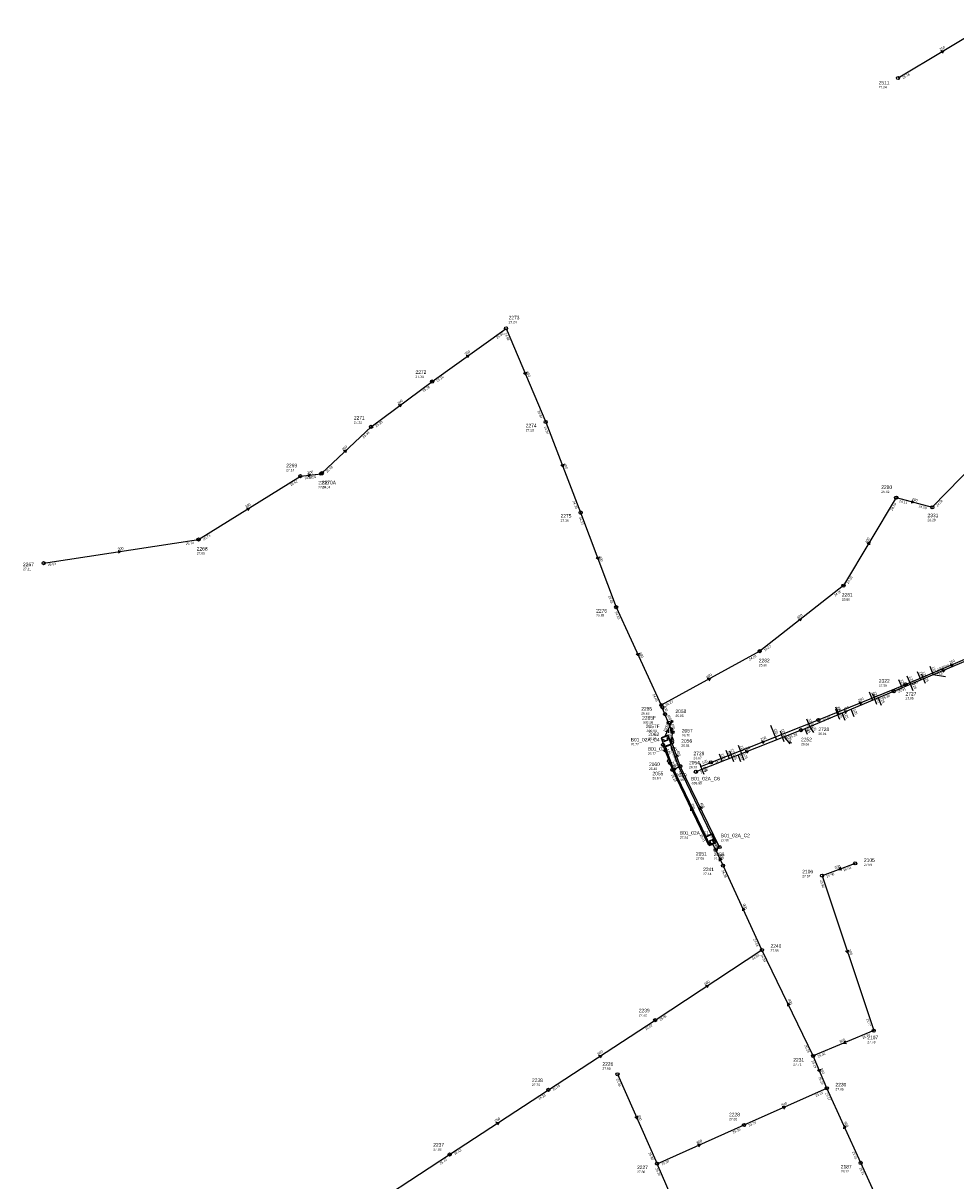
# Model space of a CAD drawing. Header units: metres. Extents: x 179992 to 198392, y 351761 to 369438.
# Tile 73 of 194: x 188990 to 189466, y 359736 to 360327. Entities that reach past the tile are written whole.
import ezdxf

# ---------------------------------------------------------------- set-up
doc = ezdxf.new("R2010")
doc.units = ezdxf.units.M

msp = doc.modelspace()

# ---------------------------------------------------------------- linework, layer by layer
at = {"layer": 'B-WE-RI-GWA-RIOOLLEIDING', "linetype": 'Continuous'}
msp.add_lwpolyline([(189435.19, 360084.97), (189453.64, 360080.05)], dxfattribs=at)
at = {"layer": 'B-WE-RI-GWA-RIOOLLEIDING_BETON_1000', "linetype": 'Continuous'}
msp.add_lwpolyline([(189317.143, 359962.734), (189320.746, 359970.501)], dxfattribs=at)
at = {"layer": 'B-WE-RI-GWA-RIOOLLEIDING_BETON_300', "linetype": 'Continuous'}
for points in [[(189198.34, 360144.26), (189236.05, 360171.43)], [(189167.16, 360121.14), (189198.34, 360144.26)], [(189142.022, 360097.5), (189167.16, 360121.14)], [(189079.07, 360063.57), (189131.08, 360095.91)], [(189131.08, 360095.91), (189141.66, 360097.17)], [(189141.66, 360097.17), (189142.022, 360097.5)], [(188999.97, 360051.53), (189079.07, 360063.57)], [(189386.66, 359966.23), (189332.97, 359944.95)], [(189414.28, 359898.16), (189397.36, 359891.87)], [(189397.36, 359891.87), (189423.77, 359812.74)], [(189423.77, 359812.74), (189392.86, 359799.77)], [(189292.98, 359790.42), (189313.14, 359744.76)]]:
    msp.add_lwpolyline(points, dxfattribs=at)
at = {"layer": 'B-WE-RI-GWA-RIOOLLEIDING_BETON_400', "linetype": 'Continuous'}
for points in [[(189236.05, 360171.43), (189256.33, 360123.6)], [(189256.33, 360123.6), (189274.14, 360077.35)], [(189453.64, 360080.05), (189483.17, 360110.35)], [(189435.19, 360084.97), (189408.33, 360040.01)], [(189274.14, 360077.35), (189292.28, 360029)], [(189408.33, 360040.01), (189365.54, 360006.56)], [(189292.28, 360029), (189315.29, 359978.99)], [(189365.54, 360006.56), (189315.29, 359978.99)], [(189386.66, 359966.23), (189433.96, 359986.04)]]:
    msp.add_lwpolyline(points, dxfattribs=at)
at = {"layer": 'B-WE-RI-GWA-RIOOLLEIDING_BETON_600', "linetype": 'Continuous'}
for points in [[(189433.96, 359986.04), (189486.13, 360008.01)], [(189338.06, 359687.24), (189313.14, 359744.76)]]:
    msp.add_lwpolyline(points, dxfattribs=at)
at = {"layer": 'B-WE-RI-GWA-RIOOLLEIDING_BETON_800', "linetype": 'Continuous'}
for points in [[(189357.55, 359764.56), (189399.8, 359783.26)], [(189313.14, 359744.76), (189357.55, 359764.56)], [(189442.28, 359690.14), (189417.11, 359745.17)]]:
    msp.add_lwpolyline(points, dxfattribs=at)
at = {"layer": 'B-WE-RI-GWA-RIOOLLEIDING_BETON_900', "linetype": 'Continuous'}
for points in [[(189343.106, 359905.043), (189341.356, 359908.507)], [(189346.83, 359897.03), (189343.106, 359905.043)], [(189366.72, 359853.92), (189346.83, 359897.03)], [(189312.19, 359818.08), (189366.72, 359853.92)], [(189392.86, 359799.77), (189366.72, 359853.92)], [(189257.66, 359782.46), (189312.19, 359818.08)], [(189399.8, 359783.26), (189392.86, 359799.77)], [(189417.11, 359745.17), (189399.8, 359783.26)]]:
    msp.add_lwpolyline(points, dxfattribs=at)
at = {"layer": 'B-WE-RI-GWA-RIOOLLEIDING_GVK_250', "linetype": 'Continuous'}
for points in [[(189207.26, 359749.47), (189257.66, 359782.46)], [(189156.34, 359716.06), (189207.26, 359749.47)]]:
    msp.add_lwpolyline(points, dxfattribs=at)
at = {"layer": 'B-WE-RI-GWA-RIOOLLEIDING_PE_400', "linetype": 'Continuous'}
for points in [[(189317.165, 359974.382), (189315.29, 359978.99)], [(189319.041, 359970.006), (189317.165, 359974.382)], [(189321.064, 359965.172), (189319.041, 359970.006)]]:
    msp.add_lwpolyline(points, dxfattribs=at)
at = {"layer": 'B-WE-RI-GWA-RIOOLLEIDING_PE_63', "linetype": 'Continuous'}
msp.add_lwpolyline([(189319.988, 359959.746), (189320.771, 359960.025)], dxfattribs=at)
at = {"layer": 'B-WE-RI-GWA-RIOOLLEIDING_PVC_125', "linetype": 'Continuous'}
for points in [[(189445.967, 359996.196), (189447.791, 359991.865)], [(189452.326, 359998.874), (189454.15, 359994.543)], [(189436.382, 359992.16), (189438.206, 359987.828)], [(189440.714, 359993.984), (189442.538, 359989.652)], [(189443.935, 359986.334), (189442.538, 359989.652)], [(189460.38, 359993.369), (189454.15, 359994.543)], [(189421.372, 359985.808), (189423.168, 359981.52)], [(189404.29, 359978.059), (189405.874, 359974.277)], [(189427.777, 359978.8), (189426.12, 359982.756)], [(189389.493, 359971.97), (189391.116, 359968.096)], [(189409.192, 359971.144), (189407.58, 359974.992)], [(189413.862, 359973.065), (189412.238, 359976.943)], [(189371.124, 359968.694), (189374.077, 359961.243)], [(189390.005, 359963.949), (189388.533, 359967.015)], [(189393.133, 359964.994), (189391.116, 359968.096)], [(189381.088, 359959.239), (189378.154, 359962.859)], [(189381.736, 359959.504), (189381.164, 359960.236), (189380.499, 359959.965)], [(189316.175, 359958.7), (189319.291, 359950.416)], [(189344.812, 359954.162), (189346.36, 359950.257)], [(189348.198, 359955.934), (189349.893, 359951.657)], [(189354.575, 359958.569), (189356.307, 359954.2)], [(189357.67, 359950.76), (189356.307, 359954.2)], [(189355.997, 359950.097), (189354.634, 359953.536)]]:
    msp.add_lwpolyline(points, dxfattribs=at)
at = {"layer": 'B-WE-RI-GWA-RIOOLLEIDING_PVC_200', "linetype": 'Continuous'}
for points in [[(189319.291, 359950.416), (189320.981, 359945.923)], [(189320.981, 359945.923), (189324.996, 359947.811)], [(189339.512, 359907.343), (189320.981, 359945.923)]]:
    msp.add_lwpolyline(points, dxfattribs=at)
at = {"layer": 'B-WE-RI-GWA-RIOOLLEIDING_PVC_250', "linetype": 'Continuous'}
msp.add_lwpolyline([(189436.2, 360299.32), (189482.95, 360327.33)], dxfattribs=at)
at = {"layer": 'B-WE-RI-GWA-RIOOLLEIDING_PVC_400', "linetype": 'Continuous'}
for points in [[(189320.771, 359960.025), (189321.064, 359965.172)], [(189324.996, 359947.811), (189320.771, 359960.025)], [(189345.055, 359906.484), (189324.996, 359947.811)], [(189343.106, 359905.043), (189345.055, 359906.484)]]:
    msp.add_lwpolyline(points, dxfattribs=at)
at = {"layer": 'B-WE-RI-GWA-RIOOLPUT_INSPECTIEPUT', "linetype": 'Continuous'}
msp.add_lwpolyline([(189320.423, 359971.133), (189320.267, 359970.658), (189321.217, 359970.346), (189321.373, 359970.821), (189320.423, 359971.133)], dxfattribs=at)
at = {"layer": 'B-WE-RI-GWA-RIOOLPUT_INSPECTIEPUT'}
for centre in [(189436.2, 360299.32), (189236.05, 360171.43), (189198.34, 360144.26), (189167.16, 360121.14), (189256.33, 360123.6), (189131.08, 360095.91), (189141.66, 360097.17), (189142.02, 360097.5), (189435.19, 360084.97), (189274.14, 360077.35), (189453.64, 360080.05), (189079.07, 360063.57), (188999.97, 360051.53), (189408.33, 360040.01), (189292.28, 360029), (189365.54, 360006.56), (189433.96, 359986.04), (189315.29, 359978.99), (189317.17, 359974.38), (189319.04, 359970.01), (189321.06, 359965.17), (189386.66, 359966.23), (189320.77, 359960.03), (189316.17, 359958.7), (189319.29, 359950.42), (189325, 359947.81), (189320.98, 359945.92), (189332.97, 359944.95), (189345.05, 359906.48), (189343.11, 359905.04), (189346.83, 359897.03), (189414.28, 359898.16), (189397.36, 359891.87), (189366.72, 359853.92), (189312.19, 359818.08), (189423.77, 359812.74), (189392.86, 359799.77), (189292.98, 359790.42), (189257.66, 359782.46), (189399.8, 359783.26), (189357.55, 359764.56), (189207.26, 359749.47), (189313.14, 359744.76), (189417.11, 359745.17)]:
    msp.add_circle(centre, 0.8, dxfattribs=at)
at = {"layer": 'B-WE-RI-GWA-RIOOLPUT_OVERSTORTPUT', "linetype": 'Continuous'}
for points in [[(189315.166, 359962.264), (189316.858, 359957.559), (189320.575, 359958.896), (189318.882, 359963.601), (189315.166, 359962.264)], [(189316.837, 359960.715), (189318.577, 359961.341), (189318.231, 359962.305), (189318.983, 359962.576), (189318.729, 359963.282), (189315.483, 359962.114), (189315.737, 359961.408), (189316.49, 359961.679), (189316.837, 359960.715)], [(189315.807, 359961.22), (189316.372, 359961.423), (189316.719, 359960.458), (189318.836, 359961.22), (189318.489, 359962.184), (189319.053, 359962.387), (189320.255, 359959.047), (189317.009, 359957.879), (189315.807, 359961.22)], [(189340.818, 359907.882), (189342.18, 359908.511), (189341.446, 359910.1), (189340.085, 359909.471), (189340.818, 359907.882)]]:
    msp.add_lwpolyline(points, dxfattribs=at)
at = {"layer": 'B-WE-RI-GWA_STROMINGSRICHTING'}
for points in [[(189457.97, 360313.2), (189459.58, 360313.33), (189458.71, 360311.97)], [(189215.61, 360157.59), (189217.2, 360157.84), (189216.45, 360156.42)], [(189246.29, 360149.12), (189246.19, 360147.52), (189244.97, 360148.56)], [(189181.16, 360132.42), (189182.75, 360132.7), (189182.02, 360131.26)], [(189153.05, 360108.86), (189154.59, 360109.32), (189154.04, 360107.81)], [(189265.39, 360102.08), (189265.23, 360100.47), (189264.05, 360101.56)], [(189134.85, 360097.08), (189136.37, 360096.54), (189135.03, 360095.65)], [(189103.47, 360079.59), (189105.08, 360079.74), (189104.23, 360078.37)], [(189443.21, 360083.58), (189444.42, 360082.51), (189442.84, 360082.19)], [(189420.4, 360061.62), (189421.76, 360062.49), (189421.64, 360060.88)], [(189037.99, 360058.05), (189039.52, 360057.55), (189038.2, 360056.62)], [(189283.38, 360054.78), (189283.21, 360053.17), (189282.03, 360054.27)], [(189385.36, 360022.97), (189386.93, 360023.29), (189386.24, 360021.83)], [(189303.84, 360005.6), (189303.79, 360003.99), (189302.53, 360005)], [(189458.44, 359997.13), (189460.04, 359997.03), (189459, 359995.8)], [(189338.81, 359992.71), (189340.42, 359992.78), (189339.5, 359991.45)], [(189316.36, 359978.42), (189316.23, 359976.69), (189314.92, 359977.84)], [(189408.7, 359976.24), (189410.31, 359976.14), (189409.26, 359974.91)], [(189317.58, 359965.53), (189318.94, 359966.62), (189319, 359964.87)], [(189321.37, 359966.45), (189320.05, 359967.59), (189319.94, 359965.85)], [(189320.05, 359961.09), (189320.92, 359962.6), (189321.61, 359961)], [(189317.91, 359956.29), (189317.73, 359954.56), (189316.45, 359955.74)], [(189358.21, 359955.73), (189359.82, 359955.59), (189358.74, 359954.39)], [(189320.32, 359949.9), (189320.14, 359948.17), (189318.86, 359949.36)], [(189324.03, 359952.79), (189322.88, 359953.92), (189322.67, 359952.32)], [(189321.24, 359946.91), (189322.99, 359946.87), (189321.91, 359945.5)], [(189331.52, 359925.65), (189330.25, 359926.63), (189330.22, 359925.02)], [(189336.3, 359926.17), (189335.03, 359927.15), (189335.01, 359925.54)], [(189342.36, 359905.46), (189344.08, 359905.76), (189343.29, 359904.21)], [(189346.33, 359899.95), (189344.97, 359901.04), (189344.92, 359899.29)], [(189406.92, 359896.19), (189405.82, 359895.02), (189407.42, 359894.84)], [(189358.03, 359874.47), (189356.77, 359875.47), (189356.72, 359873.87)], [(189410.79, 359853.9), (189410.57, 359852.3), (189409.43, 359853.44)], [(189337.86, 359835.81), (189339.46, 359836), (189338.65, 359834.61)], [(189381.06, 359825.86), (189379.79, 359826.84), (189379.77, 359825.24)], [(189409.36, 359807.48), (189408.32, 359806.26), (189409.92, 359806.15)], [(189283.33, 359800.09), (189284.92, 359800.27), (189284.11, 359798.88)], [(189396.44, 359793.12), (189396.33, 359791.52), (189395.11, 359792.56)], [(189377.07, 359773.99), (189378.67, 359773.91), (189377.65, 359772.67)], [(189230.86, 359765.78), (189232.46, 359765.96), (189231.65, 359764.57)], [(189303.14, 359769.2), (189303.06, 359767.59), (189301.82, 359768.62)], [(189409.71, 359763.2), (189408.45, 359764.21), (189408.4, 359762.61)], [(189333.74, 359754.73), (189335.35, 359754.66), (189334.32, 359753.42)]]:
    msp.add_lwpolyline(points, dxfattribs=at)
at = {"layer": 'B-WE-RI-HWA-KOLKAANSLUITLEIDING_PVC_125', "linetype": 'Continuous'}
for points in [[(189448.065, 359995.025), (189448.788, 359993.322)], [(189450.195, 359990.008), (189448.788, 359993.322)], [(189423.155, 359984.878), (189423.911, 359983.026)], [(189425.422, 359979.322), (189423.911, 359983.026)], [(189404.174, 359977.134), (189404.93, 359975.282)], [(189406.441, 359971.578), (189404.93, 359975.282)], [(189375.919, 359965.846), (189376.654, 359963.986)], [(189378.124, 359960.266), (189376.654, 359963.986)], [(189350.205, 359955.683), (189350.94, 359953.823)], [(189334.95, 359949.117), (189335.502, 359947.722)], [(189337.156, 359943.537), (189335.502, 359947.722), (189340.61, 359949.741)], [(189352.41, 359950.103), (189350.94, 359953.823)]]:
    msp.add_lwpolyline(points, dxfattribs=at)
at = {"layer": 'B-WE-RI-HWA-RIOOLLEIDING_PVC_250', "linetype": 'Continuous'}
for points in [[(189440.021, 359989.599), (189488.643, 360010.246)], [(189395.487, 359971.429), (189440.021, 359989.599)], [(189340.61, 359949.741), (189395.487, 359971.429)]]:
    msp.add_lwpolyline(points, dxfattribs=at)
at = {"layer": 'B-WE-RI-HWA-RIOOLPUT_INSPECTIEPUT'}
for centre in [(189440.02, 359989.6), (189395.49, 359971.43), (189340.61, 359949.74)]:
    msp.add_circle(centre, 0.8, dxfattribs=at)
at = {"layer": 'B-WE-RI-HWA_STROMINGSRICHTING'}
for points in [[(189462.73, 360000.02), (189464.33, 359999.92), (189463.29, 359998.7)], [(189416.15, 359980.64), (189417.75, 359980.51), (189416.69, 359979.3)], [(189366.44, 359960.73), (189368.05, 359960.58), (189366.97, 359959.39)]]:
    msp.add_lwpolyline(points, dxfattribs=at)
at = {"layer": 'B-WE-RI-RESERVOIR', "linetype": 'Continuous'}
msp.add_lwpolyline([(189317.317, 359957.714), (189317.987, 359955.811), (189321.275, 359946.878), (189338.047, 359911.897), (189340.785, 359913.138), (189324.102, 359947.838), (189320.137, 359958.736), (189317.317, 359957.714)], dxfattribs=at)
at = {"layer": 'B-WE-RI-RIOOLPUT_OVERSTORTPUT', "linetype": 'Continuous'}
for points in [[(189341.123, 359913.302), (189337.854, 359911.792), (189339.972, 359907.208), (189343.24, 359908.717), (189341.123, 359913.302)], [(189341, 359912.97), (189342.908, 359908.839), (189342.365, 359908.588), (189341.548, 359910.358), (189339.823, 359909.561), (189340.64, 359907.791), (189340.094, 359907.539), (189338.186, 359911.67), (189341, 359912.97)]]:
    msp.add_lwpolyline(points, dxfattribs=at)

# ---------------------------------------------------------------- texts
at = {"layer": 'B-WE-RI-GWA_AFM'}
for s, rotation, p in [('250', 30.93, (189457.83, 360313.17)), ('300', 35.77, (189215.47, 360157.57)), ('400', -67.02, (189246.3, 360149.24)), ('300', 36.56, (189181.04, 360132.38)), ('300', 43.24, (189152.92, 360108.82)), ('400', -68.94, (189265.4, 360102.22)), ('300', 6.79, (189134.74, 360097.12)), ('400', -14.93, (189443.12, 360083.66)), ('300', 31.87, (189103.34, 360079.6)), ('400', 59.15, (189420.3, 360061.56)), ('300', 8.65, (189037.85, 360058.08)), ('400', -69.43, (189283.39, 360054.93)), ('400', 38.02, (189385.22, 360022.93)), ('400', -65.29, (189303.83, 360005.73)), ('125', -67.16, (189446.98, 359995.77)), ('125', -67.16, (189453.34, 359998.46)), ('125', -10.67, (189455.88, 359995.02)), ('400/600', 22.84, (189456.38, 359996.34)), ('400', 28.75, (189338.67, 359992.72)), ('125', -67.17, (189437.41, 359991.74)), ('125', -67.17, (189441.73, 359993.55)), ('125', -67.17, (189443.34, 359989.74)), ('125', -67.27, (189422.38, 359985.4)), ('400', -67.86, (189316.36, 359978.42)), ('125', -67.27, (189405.19, 359977.9)), ('400', 22.72, (189408.57, 359976.25)), ('125', -67.27, (189427.06, 359982.52)), ('400', -66.8, (189318.22, 359973.93)), ('125', -67.27, (189390.41, 359971.77)), ('125', -67.27, (189408.5, 359974.8)), ('125', -67.28, (189413.16, 359976.74)), ('1000', 65.11, (189317.35, 359965.08)), ('400', -67.29, (189320.16, 359969.33)), ('125', -68.38, (189372.74, 359966.69)), ('125', -64.35, (189389.3, 359967.21)), ('125', -56.97, (189391.94, 359968.27)), ('400', 86.74, (189320.05, 359961.08)), ('125', -50.98, (189379.25, 359962.77)), ('125', -69.39, (189317.92, 359956.31)), ('400', -70.92, (189323.11, 359955.63)), ('125', -68.38, (189345.74, 359953.94)), ('125', -68.38, (189349.19, 359955.51)), ('125', -68.38, (189355.58, 359958.1)), ('125', -68.39, (189357.13, 359954.19)), ('300', 21.62, (189358.07, 359955.76)), ('200', -69.39, (189320.32, 359949.9)), ('200', 25.18, (189321.25, 359946.92)), ('125', -68.38, (189355.46, 359953.54)), ('200', -64.34, (189330.28, 359928.37)), ('400', -64.11, (189335.05, 359928.9)), ('400', 36.48, (189342.36, 359905.44)), ('900', -63.2, (189342.23, 359908.54)), ('900', -65.07, (189345.02, 359902.77)), ('300', 20.39, (189404.07, 359895.2)), ('900', -65.23, (189356.83, 359877.2)), ('300', -71.54, (189410.8, 359854.03)), ('900', 33.32, (189337.73, 359835.81)), ('900', -64.23, (189379.83, 359828.59)), ('300', 22.76, (189406.57, 359806.38)), ('900', 33.15, (189283.18, 359800.09)), ('900', -67.2, (189396.44, 359793.24)), ('800', 23.87, (189376.93, 359773.99)), ('250', 33.21, (189230.71, 359765.78)), ('300', -66.18, (189303.15, 359769.35)), ('900', -65.56, (189408.52, 359765.95)), ('800', 24.03, (189333.6, 359754.74))]:
    msp.add_text(s, height=1.3, rotation=rotation, dxfattribs=at).set_placement(p)
at = {"layer": 'B-WE-RI-GWA_BOB'}
for s, rotation, p in [('26.16', 30.93, (189438.84, 360298.8)), ('25.00', 35.77, (189231.59, 360165.99)), ('24.98', -67.02, (189235.17, 360168.89)), ('25.26', 35.77, (189201.01, 360143.97)), ('25.28', 36.56, (189193.95, 360138.76)), ('24.84', -67.02, (189252.02, 360129.16)), ('25.39', 36.56, (189169.84, 360120.89)), ('24.84', -68.94, (189255.37, 360121.09)), ('25.39', 43.24, (189163.44, 360115.17)), ('25.62', 6.79, (189133.28, 360094.36)), ('25.59', 6.79, (189135.12, 360094.58)), ('25.49', 43.24, (189144.71, 360097.56)), ('25.62', 31.87, (189126.26, 360090.79)), ('24.73', -68.94, (189270.02, 360083.05)), ('24.10', 59.15, (189433.25, 360078.21)), ('24.11', -14.93, (189436.66, 360082.72)), ('24.08', -14.93, (189446.61, 360080.06)), ('24.08', 45.74, (189456.32, 360080.23)), ('24.73', -69.43, (189273.16, 360074.85)), ('25.73', 8.65, (189072.62, 360060.77)), ('25.73', 31.87, (189081.72, 360063.1)), ('25.89', 8.65, (189002.22, 360050.05)), ('24.16', 59.15, (189410.9, 360040.8)), ('24.16', 38.02, (189404.08, 360034.4)), ('24.63', -69.43, (189288.21, 360034.73)), ('24.63', -65.29, (189291.48, 360026.43)), ('24.22', 38.02, (189368.22, 360006.37)), ('24.22', 28.75, (189360.44, 360001.71)), ('24.49', -65.29, (189310.81, 359984.42)), ('25.30', 22.72, (189428.38, 359981.75)), ('25.31', 22.84, (189436.5, 359985.16)), ('24.27', 28.75, (189317.91, 359978.37)), ('25.38', 22.72, (189389.2, 359965.34)), ('25.38', 21.62, (189381, 359962.05)), ('24.33', -70.92, (189319.72, 359957.55)), ('24.40', -70.92, (189321.07, 359953.65)), ('25.20', -64.34, (189320.22, 359943.34)), ('24.40', -64.11, (189324.25, 359945.23)), ('25.44', 21.62, (189335.49, 359944.01)), ('25.41', -64.34, (189334.95, 359912.69)), ('24.53', -64.11, (189340.47, 359911.82)), ('24.78', -65.23, (189346.03, 359894.46)), ('26.03', 20.39, (189408.53, 359894.1)), ('25.98', -71.54, (189396.29, 359889.4)), ('25.98', 20.39, (189399.86, 359890.88)), ('24.84', -65.23, (189362.24, 359859.34)), ('24.88', 33.32, (189362.03, 359848.68)), ('24.94', -64.23, (189365.97, 359851.34)), ('25.02', 33.32, (189314.85, 359817.67)), ('25.77', -71.54, (189419.91, 359818.62)), ('25.02', 33.15, (189307.48, 359812.85)), ('25.77', 22.76, (189418.2, 359808.45)), ('25.19', -64.23, (189388.28, 359805.11)), ('25.40', 22.76, (189395.4, 359798.88)), ('25.19', -67.2, (189391.98, 359797.23)), ('25.16', -67.2, (189395.51, 359788.83)), ('25.15', 33.15, (189260.32, 359782.05)), ('25.93', -66.18, (189292.14, 359787.86)), ('26.23', 33.21, (189252.96, 359777.23)), ('25.24', 23.87, (189394.31, 359778.86)), ('25.17', -65.56, (189398.99, 359780.69)), ('25.34', 23.87, (189360.11, 359763.72)), ('25.35', 24.03, (189352.07, 359760.15)), ('26.43', 33.27, (189202.56, 359744.23)), ('26.43', 33.21, (189209.92, 359749.06)), ('25.80', -66.18, (189308.75, 359750.25)), ('25.31', -65.56, (189412.66, 359750.62)), ('25.38', -66.58, (189312.28, 359742.21)), ('25.38', 24.03, (189315.7, 359743.93)), ('25.31', -65.42, (189416.3, 359742.6))]:
    msp.add_text(s, height=1.2, rotation=rotation, dxfattribs=at).set_placement(p)
at = {"layer": 'B-WE-RI-GWA_PUTDEKSELNIVEAU'}
for s, p in [('27.34', (189426.28, 360293.98)), ('27.24', (189237.37, 360174)), ('27.34', (189189.83, 360146.15)), ('27.22', (189158.38, 360122.83)), ('27.23', (189246.12, 360118.86)), ('27.14', (189123.84, 360098.44)), ('27.14', (189140.18, 360089.66)), ('27.14', (189142.02, 360089.76)), ('25.92', (189427.63, 360087.38)), ('27.16', (189263.9, 360072.69)), ('26.28', (189451.24, 360072.95)), ('27.00', (189078.15, 360055.92)), ('27.11', (188989.46, 360047.92)), ('25.86', (189407.5, 360032.34)), ('26.89', (189282.07, 360024.26)), ('25.90', (189365.12, 359998.84)), ('27.06', (189426.4, 359988.45)), ('26.63', (189305.11, 359974.17)), ('25.95', (189322.54, 359972.91)), ('-999.99', (189305.55, 359969.57)), ('-999.99', (189307.42, 359965.19)), ('25.38', (189308.69, 359961.14)), ('26.70', (189325.8, 359962.98)), ('26.77', (189299.69, 359958.4)), ('26.77', (189308.44, 359953.65)), ('26.64', (189325.52, 359957.75)), ('26.89', (189386.66, 359958.49)), ('25.40', (189309.02, 359945.83)), ('26.64', (189310.8, 359941.11)), ('26.70', (189329.45, 359946.67)), ('26.69', (189322.73, 359940.29)), ('27.04', (189324.78, 359910.74)), ('27.08', (189333, 359900.07)), ('27.00', (189342.03, 359899.81)), ('27.59', (189418.79, 359896.86)), ('27.14', (189336.68, 359892.14)), ('27.57', (189387.29, 359891.03)), ('27.59', (189371.07, 359853.01)), ('27.52', (189303.82, 359820.07)), ('27.78', (189420.5, 359806.29)), ('27.71', (189382.71, 359794.88)), ('27.60', (189285.27, 359792.77)), ('27.75', (189249.29, 359784.45)), ('27.86', (189404.22, 359782.2)), ('27.82', (189349.91, 359766.94)), ('27.83', (189198.89, 359751.46)), ('27.80', (189302.96, 359739.94)), ('28.17', (189406.96, 359740.28))]:
    msp.add_text(s, height=1.2, dxfattribs=at).set_placement(p)
at = {"layer": 'B-WE-RI-GWA_PUTNUMMER'}
for s, p in [('2511', (189426.28, 360296.02)), ('2273', (189237.37, 360176.04)), ('2272', (189189.83, 360148.19)), ('2271', (189158.38, 360124.87)), ('2274', (189246.12, 360120.9)), ('2269', (189123.84, 360100.48)), ('2270', (189140.18, 360091.7)), ('2270A', (189142.02, 360091.8)), ('2280', (189427.63, 360089.42)), ('2275', (189263.9, 360074.73)), ('2331', (189451.24, 360074.99)), ('2268', (189078.15, 360057.96)), ('2267', (188989.46, 360049.96)), ('2281', (189407.5, 360034.38)), ('2276', (189282.07, 360026.3)), ('2282', (189365.12, 360000.88)), ('2322', (189426.4, 359990.49)), ('2285', (189305.11, 359976.21)), ('2285F', (189305.55, 359971.61)), ('2058', (189322.54, 359974.95)), ('2057F', (189307.42, 359967.23)), ('2057', (189325.8, 359965.02)), ('B01_02A_C4', (189299.69, 359960.44)), ('2062', (189308.69, 359963.18)), ('2056', (189325.52, 359959.79)), ('2252', (189386.66, 359960.53)), ('B01_02A_C5', (189308.44, 359955.69)), ('2060', (189309.02, 359947.87)), ('2054', (189329.45, 359948.71)), ('2055', (189310.8, 359943.15)), ('2059', (189322.73, 359942.33)), ('B01_02A_C1', (189324.78, 359912.78)), ('2051', (189333, 359902.11)), ('2053', (189342.03, 359901.85)), ('2105', (189418.79, 359898.9)), ('2241', (189336.68, 359894.18)), ('2106', (189387.29, 359893.07)), ('2240', (189371.07, 359855.05)), ('2239', (189303.82, 359822.11)), ('2107', (189420.5, 359808.33)), ('2226', (189285.27, 359794.81)), ('2231', (189382.71, 359796.92)), ('2238', (189249.29, 359786.49)), ('2230', (189404.22, 359784.24)), ('2228', (189349.91, 359768.98)), ('2237', (189198.89, 359753.5)), ('2227', (189302.96, 359741.98)), ('2187', (189406.96, 359742.32))]:
    msp.add_text(s, height=1.8, dxfattribs=at).set_placement(p)
at = {"layer": 'B-WE-RI-HWA_AFM'}
for s, rotation, p in [('250', 23.01, (189462.59, 360000.03)), ('125', -67, (189448.53, 359995.93)), ('125', -67, (189449.59, 359993.4)), ('125', -67.79, (189423.66, 359985.67)), ('125', -67.79, (189404.68, 359977.95)), ('250', 22.2, (189416.02, 359980.63)), ('125', -67.81, (189424.8, 359982.92)), ('125', -67.81, (189405.82, 359975.17)), ('125', -68.44, (189376.43, 359966.63)), ('250', 21.56, (189366.31, 359960.76)), ('125', -68.44, (189377.54, 359963.85)), ('125', -68.44, (189350.73, 359956.47)), ('125', 21.57, (189336.32, 359948.88)), ('125', -68.44, (189351.82, 359953.69)), ('125', -68.44, (189336.48, 359947.35))]:
    msp.add_text(s, height=1.3, rotation=rotation, dxfattribs=at).set_placement(p)
at = {"layer": 'B-WE-RI-HWA_BOB'}
for s, rotation, p in [('24.93', 23.01, (189442.57, 359988.72)), ('24.93', 22.2, (189434.4, 359985.36)), ('25.03', 22.2, (189398.02, 359970.52)), ('25.03', 21.56, (189389.82, 359967.26)), ('25.17', 21.56, (189343.13, 359948.8))]:
    msp.add_text(s, height=1.2, rotation=rotation, dxfattribs=at).set_placement(p)
at = {"layer": 'B-WE-RI-HWA_PUTDEKSELNIVEAU'}
for s, p in [('27.05', (189440.02, 359981.86)), ('26.91', (189395.49, 359963.69)), ('26.67', (189331.76, 359951.38))]:
    msp.add_text(s, height=1.2, dxfattribs=at).set_placement(p)
at = {"layer": 'B-WE-RI-HWA_PUTNUMMER'}
for s, p in [('2727', (189440.02, 359983.9)), ('2728', (189395.49, 359965.73)), ('2729', (189331.76, 359953.42))]:
    msp.add_text(s, height=1.8, dxfattribs=at).set_placement(p)
at = {"layer": 'B-WE-RI_PUTDEKSELNIVEAU'}
for s, p in [('-999.99', (189330.4, 359938.52)), ('27.00', (189345.73, 359909.47))]:
    msp.add_text(s, height=1.2, dxfattribs=at).set_placement(p)
at = {"layer": 'B-WE-RI_PUTNUMMER'}
for s, p in [('B01_02A_C6', (189330.4, 359940.56)), ('B01_02A_C2', (189345.73, 359911.51))]:
    msp.add_text(s, height=1.8, dxfattribs=at).set_placement(p)

doc.saveas('drawing.dxf')
